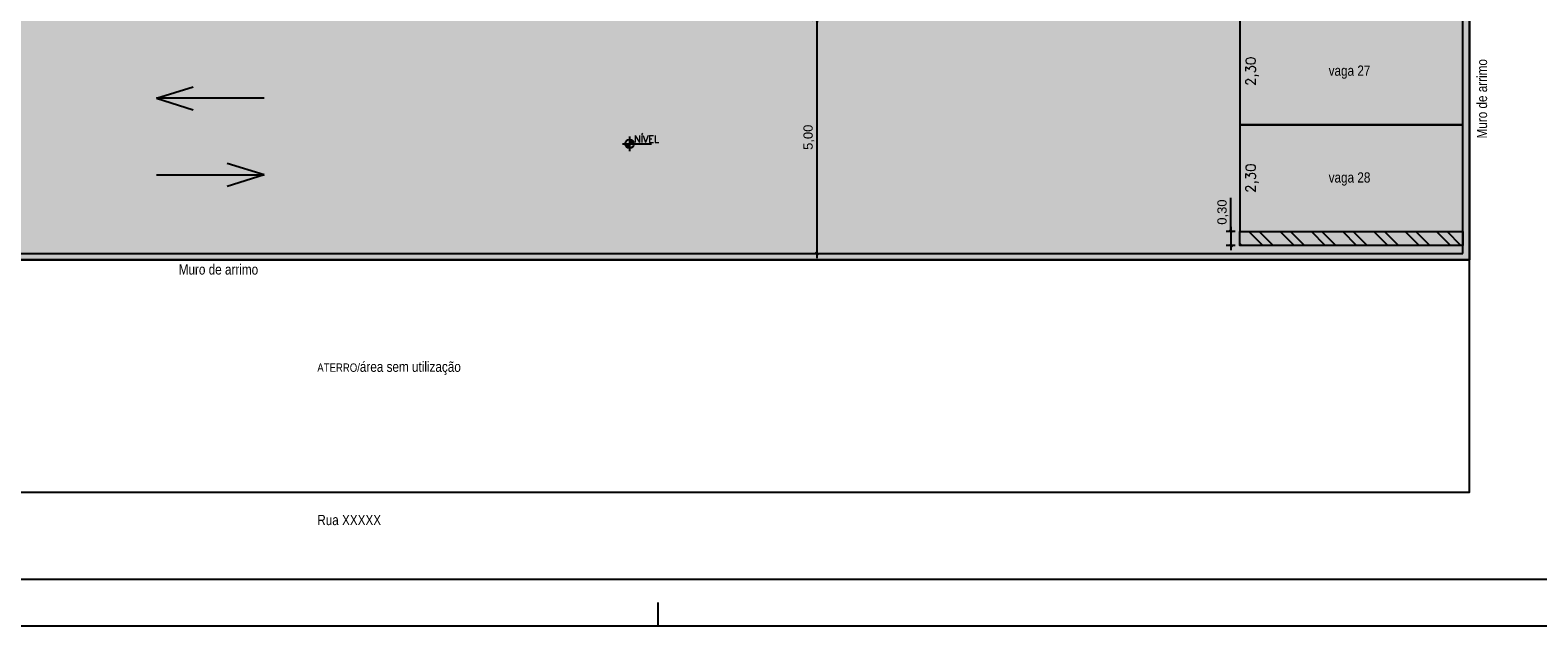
# Model space of a CAD drawing. Header units: millimetres. Extents: x -111 to 66, y -121 to 191.
# Tile 20 of 43: x -45 to -12, y 3 to 16. Entities that reach past the tile are written whole.
import ezdxf

# ---------------------------------------------------------------- set-up
doc = ezdxf.new("R2010")
doc.units = ezdxf.units.MM
for name, color, linetype in [('1', 1, 'Continuous'), ('2', 2, 'Continuous'), ('_CONSTR_PRINC', 5, 'Continuous'), ('_COTAS_EXT', 1, 'Continuous'), ('AR-HTC', 10, 'Continuous'), ('Texto', 1, 'Continuous')]:
    doc.layers.add(name, color=color, linetype=linetype)
doc.styles.add('Arial', font='arial.ttf')
doc.styles.add('ROMANS', font='romans')
doc.styles.get("Standard").update_dxf_attribs({"font": 'txt.shx'})
doc.styles.add('Technic', font='techl___.ttf')
doc.dimstyles.new('_LINHA CHAMADA', dxfattribs={"dimtxt": 0.2, "dimasz": 0.06, "dimexe": 0.1, "dimexo": 0.1, "dimgap": 0.05, "dimtad": 1, "dimzin": 1, "dimtxsty": 'Arial', "dimblk": 'OBLIQUE', "dimcen": 2.5, "dimdle": 0.1, "dimclrd": 256, "dimclre": 256, "dimclrt": 2, "dimadec": 0, "dimazin": 0, "dimtfac": 1, "dimtmove": 0, "dimatfit": 3, "dimfxl": 1, "dimarcsym": 0})
doc.dimstyles.new('SEM LINHA CHAMADA', dxfattribs={"dimtxt": 0.21, "dimasz": 0.06, "dimexe": 0.05, "dimexo": 0.05, "dimgap": 0.01, "dimtad": 1, "dimzin": 1, "dimtxsty": 'Standard', "dimblk": 'OBLIQUE', "dimcen": 2.5, "dimdle": 0.05, "dimse1": 1, "dimse2": 1, "dimsd1": 1, "dimsd2": 1, "dimclrd": 256, "dimclre": 256, "dimclrt": 2, "dimadec": 0, "dimazin": 0, "dimtfac": 1, "dimtmove": 0, "dimatfit": 3, "dimfxl": 1, "dimarcsym": 0})

# ---------------------------------------------------------------- blocks, each defined once
blk = doc.blocks.new('*D315')
at = {"layer": 'Defpoints', "color": 0}
for p in [(-18.766, 15.765), (-18.766, 13.465), (-18.366, 13.465)]:
    blk.add_point(p, dxfattribs=at)
at = {"layer": '_COTAS_EXT', "color": 2, "insert": (-18.499, 14.615), "char_height": 0.21, "attachment_point": 5, "rotation": 90}
blk.add_mtext('2,30', dxfattribs=at)
blk = doc.blocks.new('_OBLIQUE')
at = {"color": 0, "linetype": 'ByBlock'}
blk.add_line((-0.5, -0.5), (0.5, 0.5), dxfattribs=at)
blk = doc.blocks.new('*D316')
at = {"layer": 'Defpoints', "color": 0}
for p in [(-18.766, 13.465), (-18.766, 11.165), (-18.366, 11.165)]:
    blk.add_point(p, dxfattribs=at)
at = {"layer": '_COTAS_EXT', "color": 2, "insert": (-18.499, 12.315), "char_height": 0.21, "attachment_point": 5, "rotation": 90}
blk.add_mtext('2,30', dxfattribs=at)
blk = doc.blocks.new('*X99')
at = {"color": 0}
for p, q in [((0, 0.088), (0.011, 0.099)), ((0, 0.071), (0.026, 0.097)), ((0, 0.053), (0.039, 0.092)), ((0, 0.035), (0.051, 0.086)), ((0, 0.018), (0.061, 0.079)), ((0, 0), (0.071, 0.071)), ((0.018, 0), (0.079, 0.061)), ((0.035, 0), (0.086, 0.051)), ((0.053, 0), (0.092, 0.039)), ((0.071, 0), (0.097, 0.026)), ((0.088, 0), (0.099, 0.011)), ((-0.099, -0.011), (-0.088, 0)), ((-0.097, -0.026), (-0.071, 0)), ((-0.092, -0.039), (-0.053, 0)), ((-0.086, -0.051), (-0.035, 0)), ((-0.079, -0.061), (-0.018, 0)), ((-0.071, -0.071), (0, 0)), ((-0.061, -0.079), (0, -0.018)), ((-0.051, -0.086), (0, -0.035)), ((-0.039, -0.092), (0, -0.053)), ((-0.026, -0.097), (0, -0.071)), ((-0.011, -0.099), (0, -0.088))]:
    blk.add_line(p, q, dxfattribs=at)
blk = doc.blocks.new('NIV-PL')
for p, q in [((-0.25, 0), (0.75, 0)), ((0, 0.25), (0, -0.25))]:
    blk.add_line(p, q)
blk.add_circle((0, 0), 0.15)
at = {"color": 2, "xscale": 1.5, "yscale": 1.5, "zscale": 1.5}
blk.add_blockref('*X99', (0, 0), dxfattribs=at)
at = {"color": 2, "style": 'ROMANS'}
blk.add_attdef('NIVEL', (0.15, 0.05), '', height=0.15, dxfattribs=at)
blk = doc.blocks.new('*D320')
at = {"layer": '_COTAS_EXT', "lineweight": -2}
for p, q in [((-18.96, 11.165), (-18.96, 11.893)), ((-18.866, 11.165), (-19.06, 11.165)), ((-18.96, 11.265), (-18.96, 10.765)), ((-18.866, 10.865), (-19.06, 10.865))]:
    blk.add_line(p, q, dxfattribs=at)
at = {"layer": 'Defpoints', "color": 0}
for p in [(-18.766, 11.165), (-18.96, 10.865), (-18.766, 10.865)]:
    blk.add_point(p, dxfattribs=at)
at = {"layer": '_COTAS_EXT', "lineweight": -2, "xscale": 0.06, "yscale": 0.06, "zscale": 0.06}
for p, rotation in [((-18.96, 11.165), 90), ((-18.96, 10.865), 270)]:
    blk.add_blockref('_OBLIQUE', p, dxfattribs=dict(at, rotation=rotation))
at = {"layer": '_COTAS_EXT', "color": 2, "insert": (-19.131, 11.584), "char_height": 0.2, "attachment_point": 5, "rotation": 90, "style": 'Arial'}
blk.add_mtext('0,30', dxfattribs=at)
blk = doc.blocks.new('*D390')
at = {"layer": '_COTAS_EXT', "lineweight": -2}
for p, q in [((-27.966, 15.695), (-27.966, 15.695)), ((-27.866, 15.795), (-27.866, 10.595)), ((-27.966, 10.695), (-27.966, 10.695))]:
    blk.add_line(p, q, dxfattribs=at)
at = {"layer": 'Defpoints', "color": 0}
for p in [(-27.866, 15.695), (-27.866, 10.695), (-27.866, 10.695)]:
    blk.add_point(p, dxfattribs=at)
at = {"layer": '_COTAS_EXT', "lineweight": -2, "xscale": 0.06, "yscale": 0.06, "zscale": 0.06}
for p, rotation in [((-27.866, 15.695), 90), ((-27.866, 10.695), 270)]:
    blk.add_blockref('_OBLIQUE', p, dxfattribs=dict(at, rotation=rotation))
at = {"layer": '_COTAS_EXT', "color": 2, "insert": (-28.036, 13.195), "char_height": 0.2, "attachment_point": 5, "rotation": 90, "style": 'Arial'}
blk.add_mtext('5,00', dxfattribs=at)

msp = doc.modelspace()

# ---------------------------------------------------------------- hatches: boundary and pattern name
at = {"layer": 'AR-HTC'}
h = msp.add_hatch(color=21, dxfattribs=at)
h.dxf.hatch_style = 1
h.paths.add_polyline_path([(-13.8253, 35.5548), (-59.7153, 35.5548), (-59.7153, 10.5548), (-13.8253, 10.5548)])
h.paths.add_polyline_path([(-34.7153, 23.3048), (-36.3653, 23.3048), (-36.3653, 24.9548), (-34.7153, 24.9548)], flags=16)
h.paths.add_polyline_path([(-36.5653, 23.3048), (-38.2153, 23.3048), (-38.2153, 24.9548), (-36.5653, 24.9548)], flags=16)
h = msp.add_hatch(dxfattribs=at)
h.set_pattern_fill('ANSI32', color=1, scale=0.05, angle=90)
h.set_pattern_definition([(135, (-306.73615, -650.3354), (-0.3367596, -0.3367596), []), (135, (-306.73615, -650.1109), (-0.3367596, -0.3367596), [])])
h.paths.add_polyline_path([(-18.7655, 11.1648), (-18.7655, 10.8648), (-13.9655, 10.8648), (-13.9655, 11.1648)])

# ---------------------------------------------------------------- linework, layer by layer
at = {"color": 1}
msp.add_lwpolyline([(52.7129, 2.6747), (52.7129, 86.7747), (-66.1871, 86.7747), (-66.1871, 2.6747)], close=True, dxfattribs=at)
at = {"color": 5}
msp.add_lwpolyline([(-63.6871, 85.7747), (51.7129, 85.7747), (51.7129, 3.6747), (-63.6871, 3.6747)], close=True, dxfattribs=at)
at = {"layer": '1'}
for p, q in [((-42.0715, 14.0354), (-41.2812, 14.284)), ((-39.7592, 14.0354), (-42.0715, 14.0354)), ((-39.7592, 14.0354), (-42.0715, 14.0354)), ((-42.0715, 14.0354), (-41.2812, 13.7868)), ((-42.0715, 12.383), (-39.7592, 12.383)), ((-42.0715, 12.383), (-39.7592, 12.383)), ((-39.7592, 12.383), (-40.5495, 12.6317)), ((-39.7592, 12.383), (-40.5495, 12.1344))]:
    msp.add_line(p, q, dxfattribs=at)
for points in [[(-18.7655, 15.7648), (-18.7655, 13.4648), (-13.9655, 13.4648), (-13.9655, 15.7648)], [(-18.7655, 13.4648), (-18.7655, 11.1648), (-13.9655, 11.1648), (-13.9655, 13.4648)], [(-13.9655, 10.8648), (-18.7655, 10.8648), (-18.7655, 11.1648), (-13.9655, 11.1648)]]:
    msp.add_lwpolyline(points, close=True, dxfattribs=at)
at = {"layer": '2'}
msp.add_line((-31.2871, 3.1747), (-31.2871, 2.6747), dxfattribs=at)
at = {"layer": '_CONSTR_PRINC'}
msp.add_line((-59.7155, 10.5548), (-13.8255, 10.5548), dxfattribs=at)
msp.add_lwpolyline([(-59.7155, 35.5548), (-59.7155, 5.5548), (-13.8255, 5.5548), (-13.8255, 35.5548)], close=True, dxfattribs=at)
msp.add_lwpolyline([(-13.9655, 10.6948), (-13.9655, 35.4148), (-59.5755, 35.4148), (-59.5755, 10.6948), (-13.9655, 10.6948)], dxfattribs=at)
at = {"layer": '_COTAS_EXT'}
msp.add_lwpolyline([(-59.7155, 35.5548), (-13.8255, 35.5548), (-13.8255, 10.5548), (-59.7155, 10.5548)], close=True, dxfattribs=at)
msp.add_lwpolyline([(-59.7155, 35.5548), (-13.8255, 35.5548), (-13.8255, 10.5548), (-59.7155, 10.5548)], close=True, dxfattribs=at)

# ---------------------------------------------------------------- block references
ref = msp.add_blockref('NIV-PL', (-31.8939, 13.0544), dxfattribs=dict(at, xscale=0.625, yscale=0.625, zscale=0.625))
ref.add_attrib('NIVEL', 'NÍVEL', (-31.8002, 13.0856), dxfattribs={"layer": '0', "color": 2, "height": 0.15, "style": 'ROMANS'})

# ---------------------------------------------------------------- texts
at = {"layer": 'Texto', "insert": (-13.6668, 13.1696), "char_height": 0.22, "attachment_point": 1, "rotation": 90, "style": 'Technic'}
msp.add_mtext('Muro de arrimo', dxfattribs=at)
at = {"layer": 'Texto', "char_height": 0.22, "attachment_point": 1, "style": 'Technic'}
for s, insert in [('vaga 27', (-16.8541, 14.7399)), ('vaga 28', (-16.8541, 12.4399)), ('Muro de arrimo', (-41.5941, 10.459)), ('{\\H0.81818x;ATERRO/}área sem utilização', (-38.6129, 8.3647)), ('Rua XXXXX', (-38.6129, 5.0645))]:
    msp.add_mtext(s, dxfattribs=dict(at, insert=insert))

# ---------------------------------------------------------------- dimensions: what is measured, and where the dimension line sits
at = {"layer": '_COTAS_EXT'}
for base, p1, p2, dimstyle, picture, middle in [((-27.8655, 10.6948), (-27.8655, 15.6948), (-27.8655, 10.6948), '_LINHA CHAMADA', '*D390', (-28.0356, 13.1948)), ((-18.3665, 13.4648), (-18.7655, 15.7648), (-18.7655, 13.4648), 'SEM LINHA CHAMADA', '*D315', (-18.499, 14.6148)), ((-18.3665, 11.1648), (-18.7655, 13.4648), (-18.7655, 11.1648), 'SEM LINHA CHAMADA', '*D316', (-18.499, 12.3148))]:
    dim = msp.add_linear_dim(base=base, p1=p1, p2=p2, angle=90, dimstyle=dimstyle, dxfattribs=at)
    dim.commit()
    dim.dimension.update_dxf_attribs({"geometry": picture, "text_midpoint": middle})
dim = msp.add_linear_dim(base=(-18.9605, 10.8648), p1=(-18.7655, 11.1648), p2=(-18.7655, 10.8648), angle=90, dimstyle='_LINHA CHAMADA', dxfattribs=at)
dim.commit()
dim.dimension.update_dxf_attribs({"geometry": '*D320', "text_midpoint": (-18.9605, 11.5843), "dimtype": 160})

doc.saveas('drawing.dxf')
